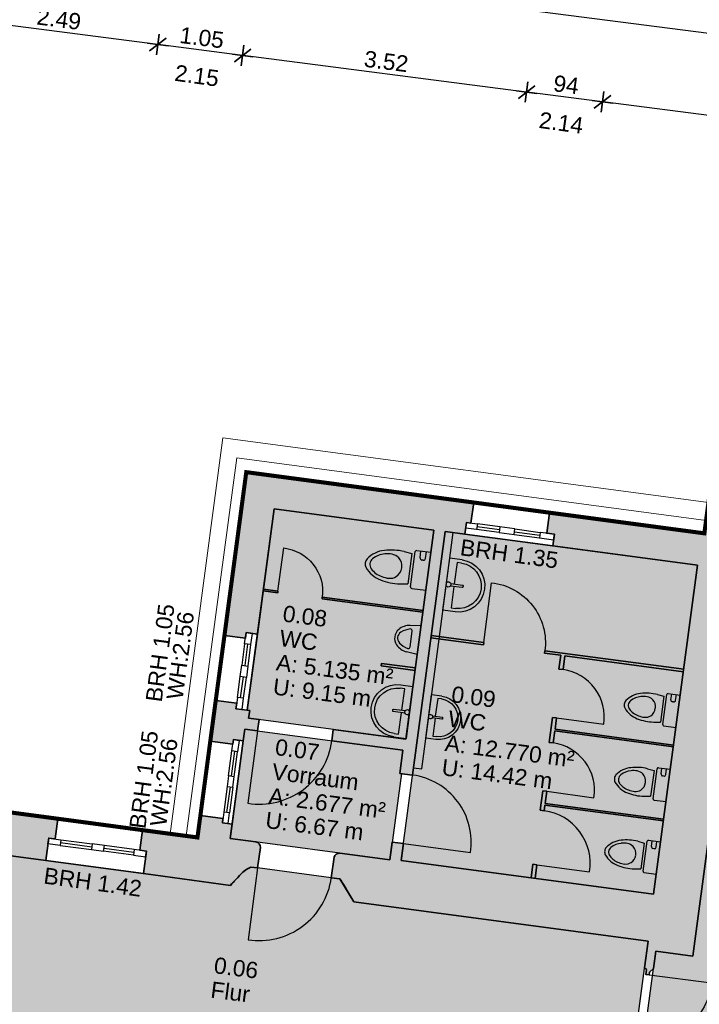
# Model space of a CAD drawing. Header units: metres. Extents: x 344112.5 to 344211.1, y 5709456.4 to 5709545.2.
# Tile 28 of 51: x 344145.4 to 344153.8, y 5709526.9 to 5709539. Entities that reach past the tile are written whole.
import ezdxf
from ezdxf.enums import TextEntityAlignment as Align

# ---------------------------------------------------------------- set-up
doc = ezdxf.new("R2010")
doc.units = ezdxf.units.M
doc.linetypes.add('AUSGEZOGEN', pattern=[0])
doc.layers.add('Bemassung', color=7, linetype='Continuous')
doc.layers.add('Polygonflächen', color=7, linetype='Continuous')
doc.layers.add('BGF', color=2, linetype='Continuous', plot=False)
for name, color, linetype, lineweight in [('Dach', 6, 'AUSGEZOGEN', 13), ('Fenster', 7, 'AUSGEZOGEN', 25), ('Sanitär', 7, 'AUSGEZOGEN', 25), ('Schraffur', 8, 'Continuous', 25), ('Text', 7, 'Continuous', 13), ('Türen', 7, 'AUSGEZOGEN', 25), ('Wand', 7, 'AUSGEZOGEN', 35)]:
    doc.layers.add(name, color=color, linetype=linetype, lineweight=lineweight)
doc.styles.get("Standard").update_dxf_attribs({"font": 'arial.ttf'})
doc.dimstyles.new('1', dxfattribs={"dimtxt": 0.2, "dimasz": 0.005, "dimexe": 0.08, "dimexo": 0, "dimgap": 0.05, "dimtad": 3, "dimzin": 3, "dimdsep": 46, "dimtxsty": 'Standard', "dimblk": '1000hands_BEMPFEIL', "dimcen": 1, "dimdle": 0.08, "dimse1": 1, "dimse2": 1, "dimclre": 256, "dimazin": 2, "dimtfac": 1, "dimtix": 1, "dimtmove": 2, "dimatfit": 3, "dimldrblk": '1000hands_BEMPFEIL', "dimfxl": 1, "dimtolj": 1, "dimtzin": 0, "dimarcsym": 0})
doc.dimstyles.new('Copy of 1', dxfattribs={"dimtxt": 0.2, "dimasz": 0.005, "dimexe": 0.08, "dimexo": 0, "dimgap": 0.05, "dimtad": 3, "dimdec": 0, "dimlfac": 100, "dimzin": 3, "dimdsep": 46, "dimtxsty": 'Standard', "dimblk": '1000hands_BEMPFEIL', "dimcen": 1, "dimdle": 0.08, "dimse1": 1, "dimse2": 1, "dimclre": 256, "dimazin": 2, "dimtfac": 1, "dimtdec": 0, "dimtix": 1, "dimtmove": 2, "dimatfit": 3, "dimldrblk": '1000hands_BEMPFEIL', "dimfxl": 1, "dimtolj": 1, "dimtzin": 0, "dimarcsym": 0})

# ---------------------------------------------------------------- blocks, each defined once
blk = doc.blocks.new('A$C0B9A1A38')
at = {"layer": 'Sanitär'}
for p, q in [((-0.172, -0.1278), (-0.172, 0)), ((0.172, -0.1278), (0.172, 0)), ((-0.1104, -0.0402), (-0.172, -0.0402)), ((-0.0916, -0.059), (-0.0916, -0.0715)), ((-0.1104, -0.0902), (-0.172, -0.0902)), ((0.1595, -0.1403), (-0.1595, -0.1403)), ((-0.1462, -0.2389), (-0.1374, -0.1692)), ((-0.1374, -0.1692), (0.1374, -0.1692)), ((0.1462, -0.2389), (0.1374, -0.1692))]:
    blk.add_line(p, q, dxfattribs=at)
for centre, radius, start, end in [((-0.1104, -0.059), 0.0188, 360, 90.00001), ((-0.1104, -0.0715), 0.0188, 270, 360), ((-0.1595, -0.1278), 0.0125, 180.00003, 270), ((0.1595, -0.1278), 0.0125, 270, 360), ((0.3531, -0.2939), 0.5023, 173.71402, 194.05169), ((-0.0038, -0.349), 0.1073, 88.33735, 139.91156), ((0.0038, -0.349), 0.1073, 40.08844, 91.66265), ((-0.3531, -0.2939), 0.5023, 345.9483, 6.28598), ((0.1355, -0.3516), 0.2446, 177.96841, 193.52907), ((0.0001, -0.3469), 0.1089, 142.00731, 178.05316), ((-0.0001, -0.3469), 0.1089, 1.94684, 37.99269), ((-0.1355, -0.3516), 0.2446, 346.47093, 2.03159), ((0.1197, -0.3529), 0.2616, 193.93182, 232.72293), ((0.0964, -0.3651), 0.2034, 192.3952, 225.95076), ((-0.1197, -0.3529), 0.2616, 307.27707, 346.06818), ((-0.0964, -0.3651), 0.2034, 314.04924, 347.6048), ((0.0001, -0.465), 0.0647, 225.80607, 269.94071), ((-0.0001, -0.465), 0.0647, 270.05929, 314.19393), ((0.0001, -0.4979), 0.0741, 238.41336, 269.94158), ((-0.0001, -0.4979), 0.0741, 270.05842, 301.58664)]:
    blk.add_arc(centre, radius, start, end, dxfattribs=at)
blk = doc.blocks.new('Urinal - Urinal-475729-EG')
at = {"layer": 'Sanitär'}
for p, q in [((-0.087, 0.075), (-0.071, 0.234)), ((0.009, 0.194), (0.241, 0.194)), ((0.337, 0.075), (0.321, 0.234))]:
    blk.add_line(p, q, dxfattribs=at)
for centre, radius, start, end in [((0.125, 0.264), 0.173, 48.3606, 131.6394), ((0.174, 0.209), 0.246, 131.6394, 174.3453), ((0.312, 0.142), 0.342, 140.8429, 166.5145), ((0.125, 0.294), 0.1, 39.1571, 140.8429), ((-0.062, 0.142), 0.342, 13.4855, 39.1571), ((0.076, 0.209), 0.246, 5.6547, 48.3606), ((0.008, 0.222), 0.0282, 182.1524, 272.9683), ((0.242, 0.222), 0.0282, 267.0317, 357.8476)]:
    blk.add_arc(centre, radius, start, end, dxfattribs=at)
blk = doc.blocks.new('A$C3A5037E9')
at = {"layer": 'Sanitär'}
for p, q in [((-0.327, 0.153), (-0.327, 0)), ((-0.284, 0.098), (-0.284, 0.153)), ((-0.016, 0.201), (-0.016, 0.054)), ((0.016, 0.054), (0.016, 0.201)), ((0.284, 0.153), (0.284, 0.098)), ((0.327, 0.153), (0.327, 0)), ((-0.016, 0.098), (-0.284, 0.098)), ((0.284, 0.098), (0.016, 0.098))]:
    blk.add_line(p, q, dxfattribs=at)
blk.add_lwpolyline([(-0.327, 0), (0.327, 0)], dxfattribs=at)
for centre, radius, start, end in [((0, 0.153), 0.327, 360, 180), ((0, 0.025), 0.0327, 360, 180), ((0, 0.025), 0.0327, 180, 231.6705), ((0, 0.025), 0.0327, 308.3295, 360)]:
    blk.add_arc(centre, radius, start, end, dxfattribs=at)
at = {"layer": 'Sanitär', "ltscale": 0.5}
blk.add_arc((0, 0.153), 0.284, 360, 180, dxfattribs=at)
at = {"layer": 'Sanitär'}
blk.add_open_spline([(0.016, 0.201), (0.016, 0.202), (0.016, 0.205), (0.012, 0.208), (0.006, 0.21), (0, 0.211), (-0.006, 0.21), (-0.012, 0.208), (-0.016, 0.205), (-0.016, 0.202), (-0.016, 0.201)], degree=3, dxfattribs=at)
blk = doc.blocks.new('1000hands_BEMPFEIL')
at = {"color": 0}
for p, q in [((0, -25.4), (0, 25.4)), ((-25.4, 0), (25.4, 0)), ((-18, -18), (18, 18))]:
    blk.add_line(p, q, dxfattribs=at)
blk = doc.blocks.new('*D296')
at = {"layer": 'Bemassung', "color": 0, "lineweight": -2, "transparency": 16777216}
blk.add_line((344155.652, 5709537.613), (344152.578, 5709538.01), dxfattribs=at)
at = {"layer": 'Defpoints', "color": 0, "transparency": 16777216}
for p in [(344152.573, 5709538.01), (344155.265, 5709534.573, 0), (344151.922, 5709532.961, 0)]:
    blk.add_point(p, dxfattribs=at)
at = {"layer": 'Bemassung', "color": 0, "lineweight": -2, "transparency": 16777216, "xscale": 0.005, "yscale": 0.005, "zscale": 0.005}
for p, rotation in [((344152.573, 5709538.01), 172.6453569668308), ((344155.657, 5709537.612), 352.6453569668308)]:
    blk.add_blockref('1000hands_BEMPFEIL', p, dxfattribs=dict(at, rotation=rotation))
at = {"layer": 'Bemassung', "color": 0, "transparency": 16777216, "insert": (344154.135, 5709537.962), "char_height": 0.2, "attachment_point": 5, "rotation": 352.6454}
blk.add_mtext('\\A1;3.11', dxfattribs=at)
blk = doc.blocks.new('*D297')
at = {"layer": 'Bemassung', "color": 0, "lineweight": -2, "transparency": 16777216}
blk.add_line((344152.568, 5709538.011), (344151.646, 5709538.13), dxfattribs=at)
at = {"layer": 'Defpoints', "color": 0, "transparency": 16777216}
for p in [(344151.641, 5709538.131), (344150.99, 5709533.086, 0), (344151.922, 5709532.961, 0)]:
    blk.add_point(p, dxfattribs=at)
at = {"layer": 'Bemassung', "color": 0, "lineweight": -2, "transparency": 16777216, "xscale": 0.005, "yscale": 0.005, "zscale": 0.005}
for p, rotation in [((344151.641, 5709538.131), 172.6453569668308), ((344152.573, 5709538.01), 352.6453569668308)]:
    blk.add_blockref('1000hands_BEMPFEIL', p, dxfattribs=dict(at, rotation=rotation))
at = {"layer": 'Bemassung', "color": 0, "transparency": 16777216, "insert": (344152.127, 5709538.221), "char_height": 0.2, "attachment_point": 5, "rotation": 352.6454}
blk.add_mtext('\\A1;94', dxfattribs=at)
blk = doc.blocks.new('*D298')
at = {"layer": 'Bemassung', "color": 0, "lineweight": -2, "transparency": 16777216}
blk.add_line((344151.636, 5709538.131), (344148.155, 5709538.581), dxfattribs=at)
at = {"layer": 'Defpoints', "color": 0, "transparency": 16777216}
for p in [(344148.15, 5709538.581), (344150.99, 5709533.086, 0), (344146.921, 5709529.059, 0)]:
    blk.add_point(p, dxfattribs=at)
at = {"layer": 'Bemassung', "color": 0, "lineweight": -2, "transparency": 16777216, "xscale": 0.005, "yscale": 0.005, "zscale": 0.005}
for p, rotation in [((344148.15, 5709538.581), 172.6453569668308), ((344151.641, 5709538.131), 352.6453569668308)]:
    blk.add_blockref('1000hands_BEMPFEIL', p, dxfattribs=dict(at, rotation=rotation))
at = {"layer": 'Bemassung', "color": 0, "transparency": 16777216, "insert": (344149.915, 5709538.507), "char_height": 0.2, "attachment_point": 5, "rotation": 352.6454}
blk.add_mtext('\\A1;3.52', dxfattribs=at)
blk = doc.blocks.new('*D299')
at = {"layer": 'Bemassung', "color": 0, "lineweight": -2, "transparency": 16777216}
blk.add_line((344148.145, 5709538.582), (344147.113, 5709538.715), dxfattribs=at)
at = {"layer": 'Defpoints', "color": 0, "transparency": 16777216}
for p in [(344147.108, 5709538.716), (344145.88, 5709529.199, 0), (344146.921, 5709529.059, 0)]:
    blk.add_point(p, dxfattribs=at)
at = {"layer": 'Bemassung', "color": 0, "lineweight": -2, "transparency": 16777216, "xscale": 0.005, "yscale": 0.005, "zscale": 0.005}
for p, rotation in [((344147.108, 5709538.716), 172.6453569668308), ((344148.15, 5709538.581), 352.6453569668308)]:
    blk.add_blockref('1000hands_BEMPFEIL', p, dxfattribs=dict(at, rotation=rotation))
at = {"layer": 'Bemassung', "color": 0, "transparency": 16777216, "insert": (344147.649, 5709538.799), "char_height": 0.2, "attachment_point": 5, "rotation": 352.6454}
blk.add_mtext('\\A1;1.05', dxfattribs=at)
blk = doc.blocks.new('*D300')
at = {"layer": 'Bemassung', "color": 0, "lineweight": -2, "transparency": 16777216}
blk.add_line((344147.104, 5709538.716), (344144.644, 5709539.034), dxfattribs=at)
at = {"layer": 'Defpoints', "color": 0, "transparency": 16777216}
for p in [(344144.639, 5709539.035), (344143.412, 5709529.528, 0), (344145.88, 5709529.199, 0)]:
    blk.add_point(p, dxfattribs=at)
at = {"layer": 'Bemassung', "color": 0, "lineweight": -2, "transparency": 16777216, "xscale": 0.005, "yscale": 0.005, "zscale": 0.005}
for p, rotation in [((344144.639, 5709539.035), 172.6453569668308), ((344147.108, 5709538.716), 352.6453569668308)]:
    blk.add_blockref('1000hands_BEMPFEIL', p, dxfattribs=dict(at, rotation=rotation))
at = {"layer": 'Bemassung', "color": 0, "transparency": 16777216, "insert": (344145.893, 5709539.026), "char_height": 0.2, "attachment_point": 5, "rotation": 352.6454}
blk.add_mtext('\\A1;2.49', dxfattribs=at)
blk = doc.blocks.new('*D49')
at = {"layer": 'Bemassung', "color": 0, "lineweight": -2, "transparency": 16777216}
blk.add_line((344165.955, 5709537.291), (344148.977, 5709539.483), dxfattribs=at)
at = {"layer": 'Defpoints', "color": 0, "transparency": 16777216}
for p in [(344148.972, 5709539.484), (344148.195, 5709533.459, 0), (344165.434, 5709533.214, 0)]:
    blk.add_point(p, dxfattribs=at)
at = {"layer": 'Bemassung', "color": 0, "lineweight": -2, "transparency": 16777216, "xscale": 0.005, "yscale": 0.005, "zscale": 0.005}
for p, rotation in [((344148.972, 5709539.484), 172.6453569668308), ((344165.96, 5709537.291), 352.6453569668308)]:
    blk.add_blockref('1000hands_BEMPFEIL', p, dxfattribs=dict(at, rotation=rotation))
at = {"layer": 'Bemassung', "color": 0, "transparency": 16777216, "insert": (344157.486, 5709538.538), "char_height": 0.2, "attachment_point": 5, "rotation": 352.6454}
blk.add_mtext('\\A1;17.13', dxfattribs=at)
blk = doc.blocks.new('*D313')
at = {"layer": 'Bemassung', "color": 0, "lineweight": -2, "transparency": 16777216}
blk.add_line((344148.967, 5709539.484), (344138.713, 5709540.808), dxfattribs=at)
at = {"layer": 'Defpoints', "color": 0, "transparency": 16777216}
for p in [(344138.708, 5709540.808), (344137.937, 5709534.84, 0), (344148.195, 5709533.459, 0)]:
    blk.add_point(p, dxfattribs=at)
at = {"layer": 'Bemassung', "color": 0, "lineweight": -2, "transparency": 16777216, "xscale": 0.005, "yscale": 0.005, "zscale": 0.005}
for p, rotation in [((344138.708, 5709540.808), 172.6453569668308), ((344148.972, 5709539.484), 352.6453569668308)]:
    blk.add_blockref('1000hands_BEMPFEIL', p, dxfattribs=dict(at, rotation=rotation))
at = {"layer": 'Bemassung', "color": 0, "transparency": 16777216, "insert": (344143.859, 5709540.297), "char_height": 0.2, "attachment_point": 5, "rotation": 352.6454}
blk.add_mtext('\\A1;10.35', dxfattribs=at)
blk = doc.blocks.new('*D263')
at = {"layer": 'Bemassung', "color": 0, "lineweight": -2, "transparency": 16777216}
blk.add_line((344155.277, 5709539.678), (344154.707, 5709539.752), dxfattribs=at)
at = {"layer": 'Defpoints', "color": 0, "transparency": 16777216}
for p in [(344154.702, 5709539.752), (344154.464, 5709533.338, 0), (344153.742, 5709532.315, 0)]:
    blk.add_point(p, dxfattribs=at)
at = {"layer": 'Bemassung', "color": 0, "lineweight": -2, "transparency": 16777216, "xscale": 0.005, "yscale": 0.005, "zscale": 0.005}
for p, rotation in [((344154.702, 5709539.752), 172.6453569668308), ((344155.282, 5709539.677), 352.6453569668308)]:
    blk.add_blockref('1000hands_BEMPFEIL', p, dxfattribs=dict(at, rotation=rotation))
at = {"layer": 'Bemassung', "color": 0, "transparency": 16777216, "insert": (344155.012, 5709539.866), "char_height": 0.2, "attachment_point": 5, "rotation": 352.6454}
blk.add_mtext('\\A1;58', dxfattribs=at)
blk = doc.blocks.new('*D264')
at = {"layer": 'Bemassung', "color": 0, "lineweight": -2, "transparency": 16777216}
blk.add_line((344154.697, 5709539.753), (344151.603, 5709540.152), dxfattribs=at)
at = {"layer": 'Defpoints', "color": 0, "transparency": 16777216}
for p in [(344151.598, 5709540.153), (344150.64, 5709532.729, 0), (344153.742, 5709532.315, 0)]:
    blk.add_point(p, dxfattribs=at)
at = {"layer": 'Bemassung', "color": 0, "lineweight": -2, "transparency": 16777216, "xscale": 0.005, "yscale": 0.005, "zscale": 0.005}
for p, rotation in [((344151.598, 5709540.153), 172.6453569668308), ((344154.702, 5709539.752), 352.6453569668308)]:
    blk.add_blockref('1000hands_BEMPFEIL', p, dxfattribs=dict(at, rotation=rotation))
at = {"layer": 'Bemassung', "color": 0, "transparency": 16777216, "insert": (344153.169, 5709540.104), "char_height": 0.2, "attachment_point": 5, "rotation": 352.6454}
blk.add_mtext('\\A1;3.13', dxfattribs=at)
blk = doc.blocks.new('*D265')
at = {"layer": 'Bemassung', "color": 0, "lineweight": -2, "transparency": 16777216}
for p, q in [((344151.454, 5709540.171), (344151.449, 5709540.172)), ((344151.598, 5709540.153), (344151.459, 5709540.171)), ((344151.603, 5709540.152), (344151.608, 5709540.152))]:
    blk.add_line(p, q, dxfattribs=at)
at = {"layer": 'Defpoints', "color": 0, "transparency": 16777216}
for p in [(344151.459, 5709540.171), (344150.501, 5709532.748, 0), (344150.64, 5709532.729, 0)]:
    blk.add_point(p, dxfattribs=at)
at = {"layer": 'Bemassung', "color": 0, "lineweight": -2, "transparency": 16777216, "xscale": 0.005, "yscale": 0.005, "zscale": 0.005}
for p, rotation in [((344151.459, 5709540.171), 352.6453569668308), ((344151.598, 5709540.153), 172.6453569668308)]:
    blk.add_blockref('1000hands_BEMPFEIL', p, dxfattribs=dict(at, rotation=rotation))
at = {"layer": 'Bemassung', "color": 0, "transparency": 16777216, "insert": (344151.548, 5709540.311), "char_height": 0.2, "attachment_point": 5, "rotation": 352.6454}
blk.add_mtext('\\A1;14', dxfattribs=at)
blk = doc.blocks.new('*D266')
at = {"layer": 'Bemassung', "color": 0, "lineweight": -2, "transparency": 16777216}
blk.add_line((344151.454, 5709540.171), (344149.5, 5709540.424), dxfattribs=at)
at = {"layer": 'Defpoints', "color": 0, "transparency": 16777216}
for p in [(344149.495, 5709540.424), (344148.538, 5709533.01, 0), (344150.501, 5709532.748, 0)]:
    blk.add_point(p, dxfattribs=at)
at = {"layer": 'Bemassung', "color": 0, "lineweight": -2, "transparency": 16777216, "xscale": 0.005, "yscale": 0.005, "zscale": 0.005}
for p, rotation in [((344149.495, 5709540.424), 172.6453569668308), ((344151.459, 5709540.171), 352.6453569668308)]:
    blk.add_blockref('1000hands_BEMPFEIL', p, dxfattribs=dict(at, rotation=rotation))
at = {"layer": 'Bemassung', "color": 0, "transparency": 16777216, "insert": (344150.497, 5709540.448), "char_height": 0.2, "attachment_point": 5, "rotation": 352.6454}
blk.add_mtext('\\A1;1.98', dxfattribs=at)
blk = doc.blocks.new('*D267')
at = {"layer": 'Bemassung', "color": 0, "lineweight": -2, "transparency": 16777216}
blk.add_line((344149.49, 5709540.425), (344138.323, 5709541.866), dxfattribs=at)
at = {"layer": 'Defpoints', "color": 0, "transparency": 16777216}
for p in [(344138.318, 5709541.867), (344137.354, 5709534.404, 0), (344148.538, 5709533.01, 0)]:
    blk.add_point(p, dxfattribs=at)
at = {"layer": 'Bemassung', "color": 0, "lineweight": -2, "transparency": 16777216, "xscale": 0.005, "yscale": 0.005, "zscale": 0.005}
for p, rotation in [((344138.318, 5709541.867), 172.6453569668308), ((344149.495, 5709540.424), 352.6453569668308)]:
    blk.add_blockref('1000hands_BEMPFEIL', p, dxfattribs=dict(at, rotation=rotation))
at = {"layer": 'Bemassung', "color": 0, "transparency": 16777216, "insert": (344143.926, 5709541.295), "char_height": 0.2, "attachment_point": 5, "rotation": 352.6454}
blk.add_mtext('\\A1;11.27', dxfattribs=at)
blk = doc.blocks.new('*D46')
at = {"layer": 'Bemassung', "color": 0, "lineweight": -2, "transparency": 16777216}
blk.add_line((344166.211, 5709539.275), (344121.653, 5709545.026), dxfattribs=at)
at = {"layer": 'Defpoints', "color": 0, "transparency": 16777216}
for p in [(344121.648, 5709545.027), (344120.884, 5709539.111, 0), (344165.434, 5709533.214, 0)]:
    blk.add_point(p, dxfattribs=at)
at = {"layer": 'Bemassung', "color": 0, "lineweight": -2, "transparency": 16777216, "xscale": 0.005, "yscale": 0.005, "zscale": 0.005}
for p, rotation in [((344121.648, 5709545.027), 172.6453569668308), ((344166.216, 5709539.274), 352.6453569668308)]:
    blk.add_blockref('1000hands_BEMPFEIL', p, dxfattribs=dict(at, rotation=rotation))
at = {"layer": 'Bemassung', "color": 0, "transparency": 16777216, "insert": (344143.952, 5709542.301), "char_height": 0.2, "attachment_point": 5, "rotation": 352.6454}
blk.add_mtext('\\A1;44.94', dxfattribs=at)
blk = doc.blocks.new('*D35')
at = {"layer": 'Bemassung', "color": 0, "lineweight": -2, "transparency": 16777216}
blk.add_line((344112.605, 5709515.749), (344115.706, 5709539.775), dxfattribs=at)
at = {"layer": 'Defpoints', "color": 0, "transparency": 16777216}
for p in [(344115.707, 5709539.78), (344120.884, 5709539.111, 0), (344150.937, 5709510.797, 0)]:
    blk.add_point(p, dxfattribs=at)
at = {"layer": 'Bemassung', "color": 0, "lineweight": -2, "transparency": 16777216, "xscale": 0.005, "yscale": 0.005, "zscale": 0.005}
for p, rotation in [((344115.707, 5709539.78), 82.6453569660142), ((344112.605, 5709515.744), 262.6453569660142)]:
    blk.add_blockref('1000hands_BEMPFEIL', p, dxfattribs=dict(at, rotation=rotation))
at = {"layer": 'Bemassung', "color": 0, "transparency": 16777216, "insert": (344114.005, 5709527.781), "char_height": 0.2, "attachment_point": 5, "rotation": 82.6454}
blk.add_mtext('\\A1;24.23', dxfattribs=at)

msp = doc.modelspace()

# ---------------------------------------------------------------- hatches: boundary and pattern name
at = {"layer": 'Polygonflächen'}
h = msp.add_hatch(color=254, dxfattribs=at)
h.dxf.hatch_style = 1
h.paths.add_polyline_path([(344158.399, 5709532.812), (344154.464, 5709533.338), (344153.685, 5709527.51), (344153.229, 5709527.571), (344152.94, 5709525.41), (344153.406, 5709525.348), (344153.336, 5709524.822), (344157.261, 5709524.298)])
h = msp.add_hatch(color=134, dxfattribs=at)
h.dxf.hatch_style = 1
h.paths.add_polyline_path([(344150.501, 5709532.748), (344148.538, 5709533.01), (344148.207, 5709530.532), (344148.237, 5709530.528), (344148.224, 5709530.434), (344150.157, 5709530.176)])
h = msp.add_hatch(color=134, dxfattribs=at)
h.dxf.hatch_style = 1
h.paths.add_polyline_path([(344153.742, 5709532.315), (344150.64, 5709532.729), (344150.099, 5709528.685), (344153.202, 5709528.271)])
h = msp.add_hatch(color=134, dxfattribs=at)
h.dxf.hatch_style = 1
h.paths.add_polyline_path([(344150.101, 5709529.754), (344150.081, 5709529.757), (344150.119, 5709530.04), (344148.176, 5709530.299), (344147.997, 5709528.956), (344149.959, 5709528.694)])
h = msp.add_hatch(color=254, dxfattribs=at)
h.dxf.hatch_style = 1
edge = h.paths.add_edge_path()
edge.add_line((344153.135, 5709527.694), (344149.517, 5709528.178))
edge.add_line((344149.517, 5709528.178), (344149.346, 5709528.459))
edge.add_line((344149.346, 5709528.459), (344149.24, 5709528.473))
edge.add_line((344149.24, 5709528.473), (344148.335, 5709528.594))
edge.add_line((344148.335, 5709528.594), (344148.252, 5709528.605))
edge.add_arc((344148.4, 5709528.266), 0.37, 113.4399, 137.4021)
edge.add_arc((344150.626, 5709526.057), 3.505, 135.4533, 138.4934)
edge.add_line((344148, 5709528.38), (344141.29, 5709529.277))
edge.add_line((344141.29, 5709529.277), (344140.985, 5709526.997))
edge.add_line((344140.985, 5709526.997), (344141.382, 5709526.905))
edge.add_line((344141.382, 5709526.905), (344141.365, 5709526.775))
edge.add_line((344141.365, 5709526.775), (344152.808, 5709525.246))
edge.add_line((344152.808, 5709525.246), (344153.135, 5709527.694))
at = {"layer": 'Schraffur'}
h = msp.add_hatch(color=256, dxfattribs=at)
h.dxf.hatch_style = 1
h.paths.add_polyline_path([(344154.464, 5709533.338), (344155.455, 5709533.206), (344155.498, 5709533.523), (344155.345, 5709533.543), (344155.265, 5709534.573), (344154.095, 5709534.729), (344153.825, 5709532.707), (344151.922, 5709532.961), (344151.888, 5709532.709), (344151.982, 5709532.696), (344151.963, 5709532.552), (344153.742, 5709532.315), (344153.202, 5709528.271), (344150.099, 5709528.685), (344150.127, 5709528.893), (344149.988, 5709528.912), (344149.959, 5709528.694), (344149.345, 5709528.776, 0.431494), (344149.271, 5709528.707), (344149.24, 5709528.473), (344149.346, 5709528.459, -0.008443), (344149.42, 5709528.344, 0.02597), (344149.517, 5709528.178), (344153.135, 5709527.694), (344153.091, 5709527.366), (344153.113, 5709527.344), (344153.105, 5709527.285), (344153.145, 5709527.279), (344153.149, 5709527.313), (344153.201, 5709527.358), (344153.229, 5709527.571), (344153.685, 5709527.51)])
h = msp.add_hatch(color=256, dxfattribs=at)
h.dxf.hatch_style = 1
h.paths.add_polyline_path([(344150.99, 5709533.086), (344148.195, 5709533.459), (344147.927, 5709531.452), (344148.184, 5709531.418), (344148.194, 5709531.487), (344148.332, 5709531.469), (344148.538, 5709533.01), (344150.501, 5709532.748), (344150.157, 5709530.176), (344149.265, 5709530.295), (344149.247, 5709530.156), (344150.119, 5709530.04), (344150.081, 5709529.757), (344150.24, 5709529.736), (344150.64, 5709532.729), (344150.882, 5709532.697), (344150.902, 5709532.841), (344150.956, 5709532.833)])
h = msp.add_hatch(color=256, dxfattribs=at)
h.dxf.hatch_style = 1
h.paths.add_polyline_path([(344148.353, 5709530.417), (344148.224, 5709530.434), (344148.237, 5709530.528), (344148.207, 5709530.532), (344148.068, 5709530.551), (344148.078, 5709530.62), (344147.82, 5709530.654), (344147.753, 5709530.154), (344148.031, 5709530.117), (344148.038, 5709530.171), (344148.157, 5709530.155), (344148.176, 5709530.299), (344148.335, 5709530.278)])
h = msp.add_hatch(color=256, dxfattribs=at)
h.dxf.hatch_style = 1
h.paths.add_polyline_path([(344145.768, 5709528.961), (344145.847, 5709528.951), (344145.88, 5709529.199), (344143.412, 5709529.528), (344143.378, 5709529.271), (344143.467, 5709529.259), (344143.431, 5709528.991), (344145.731, 5709528.684)])
h = msp.add_hatch(color=256, dxfattribs=at)
h.dxf.hatch_style = 1
h.paths.add_polyline_path([(344148.314, 5709528.914), (344147.997, 5709528.956), (344148.02, 5709529.134), (344147.901, 5709529.15), (344147.908, 5709529.2), (344147.631, 5709529.237), (344147.595, 5709528.969), (344146.921, 5709529.059), (344146.888, 5709528.812), (344146.967, 5709528.801), (344146.93, 5709528.524), (344148, 5709528.38, -0.013265), (344148.127, 5709528.516, -0.104937), (344148.252, 5709528.605), (344148.335, 5709528.594), (344148.369, 5709528.846, 0.355529)])

# ---------------------------------------------------------------- linework, layer by layer
at = {"layer": 'BGF', "const_width": 0.05, "elevation": 0}
msp.add_lwpolyline([(344143.412, 5709529.528), (344145.88, 5709529.199), (344146.921, 5709529.059), (344147.595, 5709528.969), (344147.631, 5709529.237), (344147.753, 5709530.154), (344147.82, 5709530.654), (344147.927, 5709531.452), (344148.195, 5709533.459), (344150.99, 5709533.086), (344151.922, 5709532.961), (344153.825, 5709532.707), (344154.095, 5709534.729), (344154.67, 5709534.652), (344154.793, 5709535.574), (344158.56, 5709535.071), (344158.436, 5709534.149), (344165.434, 5709533.214), (344165.253, 5709531.856), (344165.008, 5709530.022), (344164.908, 5709529.279), (344164.663, 5709527.445), (344164.563, 5709526.692)], dxfattribs=at)
at = {"layer": 'Dach', "elevation": 0}
for points in [[(344147.258, 5709529.014), (344147.908, 5709533.881)], [(344153.875, 5709533.084), (344147.908, 5709533.881)], [(344147.456, 5709528.988), (344148.077, 5709533.637)], [(344153.846, 5709532.866), (344148.077, 5709533.637)]]:
    msp.add_lwpolyline(points, dxfattribs=at)
at = {"layer": 'Fenster', "elevation": 0}
for points in [[(344151.026, 5709532.753), (344150.892, 5709532.771), (344150.902, 5709532.841), (344151.035, 5709532.823)], [(344151.304, 5709532.716), (344151.487, 5709532.692), (344151.496, 5709532.761), (344151.313, 5709532.786)], [(344151.799, 5709532.65), (344151.973, 5709532.627), (344151.982, 5709532.696), (344151.809, 5709532.719)], [(344148.249, 5709531.339), (344148.175, 5709531.348), (344148.194, 5709531.487), (344148.268, 5709531.477)], [(344148.196, 5709530.937), (344148.121, 5709530.947), (344148.14, 5709531.086), (344148.214, 5709531.076)], [(344148.161, 5709530.679), (344148.087, 5709530.689), (344148.068, 5709530.551), (344148.143, 5709530.541)], [(344148.089, 5709530.023), (344148.019, 5709530.033), (344148.038, 5709530.171), (344148.107, 5709530.162)], [(344148.048, 5709529.716), (344147.978, 5709529.725), (344147.961, 5709529.596), (344148.03, 5709529.587)], [(344147.988, 5709529.27), (344147.919, 5709529.279), (344147.901, 5709529.15), (344147.971, 5709529.141)], [(344145.907, 5709528.872), (344145.758, 5709528.892), (344145.768, 5709528.961), (344145.916, 5709528.941)], [(344146.294, 5709528.82), (344146.442, 5709528.801), (344146.452, 5709528.87), (344146.303, 5709528.89)], [(344146.809, 5709528.752), (344146.958, 5709528.732), (344146.967, 5709528.801), (344146.818, 5709528.821)]]:
    msp.add_lwpolyline(points, close=True, dxfattribs=at)
for points in [[(344151.304, 5709532.716), (344151.026, 5709532.753)], [(344151.308, 5709532.751), (344151.031, 5709532.788)], [(344151.313, 5709532.786), (344151.035, 5709532.823)], [(344151.492, 5709532.726), (344151.804, 5709532.685)], [(344151.496, 5709532.761), (344151.809, 5709532.719)], [(344151.487, 5709532.692), (344151.799, 5709532.65)], [(344148.175, 5709531.348), (344148.14, 5709531.086)], [(344148.212, 5709531.344), (344148.177, 5709531.081)], [(344148.249, 5709531.339), (344148.214, 5709531.076)], [(344148.087, 5709530.689), (344148.121, 5709530.947)], [(344148.124, 5709530.684), (344148.159, 5709530.942)], [(344148.161, 5709530.679), (344148.196, 5709530.937)], [(344147.978, 5709529.725), (344148.019, 5709530.033)], [(344148.013, 5709529.721), (344148.054, 5709530.028)], [(344148.048, 5709529.716), (344148.089, 5709530.023)], [(344147.961, 5709529.596), (344147.919, 5709529.279)], [(344147.996, 5709529.592), (344147.953, 5709529.275)], [(344148.03, 5709529.587), (344147.988, 5709529.27)], [(344145.907, 5709528.872), (344146.294, 5709528.82)], [(344145.912, 5709528.907), (344146.298, 5709528.855)], [(344145.916, 5709528.941), (344146.303, 5709528.89)], [(344146.818, 5709528.821), (344146.452, 5709528.87)], [(344146.809, 5709528.752), (344146.442, 5709528.801)], [(344146.814, 5709528.786), (344146.447, 5709528.835)]]:
    msp.add_lwpolyline(points, dxfattribs=at)
at = {"layer": 'Polygonflächen', "elevation": 0}
for points in [[(344152.94, 5709525.41), (344153.229, 5709527.571), (344153.685, 5709527.51), (344154.464, 5709533.338), (344158.399, 5709532.812), (344157.261, 5709524.298), (344153.336, 5709524.822), (344153.406, 5709525.348), (344152.94, 5709525.41)], [(344148.224, 5709530.434), (344148.237, 5709530.528), (344148.207, 5709530.532), (344148.538, 5709533.01), (344150.501, 5709532.748), (344150.157, 5709530.176), (344148.224, 5709530.434)], [(344150.099, 5709528.685), (344150.64, 5709532.729), (344153.742, 5709532.315), (344153.202, 5709528.271), (344150.099, 5709528.685)], [(344147.997, 5709528.956), (344148.176, 5709530.299), (344150.119, 5709530.04), (344150.081, 5709529.757), (344150.101, 5709529.754), (344149.959, 5709528.694), (344147.997, 5709528.956)]]:
    msp.add_lwpolyline(points, dxfattribs=at)
msp.add_lwpolyline([(344152.808, 5709525.246), (344153.135, 5709527.694), (344149.517, 5709528.178), (344149.346, 5709528.459), (344149.24, 5709528.473), (344148.335, 5709528.594), (344148.252, 5709528.605, 0.100137), (344148.132, 5709528.522, 0.012845), (344148, 5709528.38), (344141.29, 5709529.277), (344140.985, 5709526.997), (344141.382, 5709526.905), (344141.365, 5709526.775)], format="xyb", close=True, dxfattribs=at)
at = {"layer": 'Sanitär', "elevation": 0}
for points in [[(344150.564, 5709531.408), (344150.739, 5709532.716)], [(344150.252, 5709529.825), (344150.351, 5709529.812), (344150.564, 5709531.408)]]:
    msp.add_lwpolyline(points, dxfattribs=at)
at = {"layer": 'Türen', "elevation": 0}
for points in [[(344148.584, 5709531.995), (344148.655, 5709532.527, -0.419358), (344149.129, 5709531.922, -0.414214)], [(344151.113, 5709531.365), (344151.211, 5709532.099, -0.419358), (344151.866, 5709531.264, -0.414214)], [(344152.008, 5709530.438), (344152.588, 5709530.36, 0.419358), (344152.088, 5709531.032, 0.414214)], [(344148.335, 5709530.278), (344148.216, 5709529.389, 0.419358), (344149.247, 5709530.156, 0.414214)], [(344151.888, 5709529.536), (344152.468, 5709529.458, 0.419358), (344151.967, 5709530.131, 0.414214)], [(344150.127, 5709528.893), (344150.949, 5709528.784, 0.419358), (344150.24, 5709529.736, 0.414214)], [(344151.767, 5709528.634), (344152.415, 5709528.547, 0.419358), (344151.856, 5709529.298, 0.414214)], [(344148.335, 5709528.594), (344148.217, 5709527.712, 0.419358), (344149.24, 5709528.473, 0.414214)], [(344153.145, 5709527.279), (344153.914, 5709527.182, -0.419358), (344153.045, 5709526.491, -0.414214)], [(344144.569, 5709526.251), (344144.688, 5709527.143, -0.419358), (344145.484, 5709526.129, -0.414214)]]:
    msp.add_lwpolyline(points, format="xyb", dxfattribs=at)
at = {"layer": 'Wand', "elevation": 0}
for points in [[(344147.927, 5709531.452), (344148.195, 5709533.459)], [(344150.99, 5709533.086), (344148.195, 5709533.459)], [(344153.685, 5709527.51), (344154.464, 5709533.338)], [(344150.882, 5709532.697), (344150.902, 5709532.841), (344150.956, 5709532.833), (344150.99, 5709533.086)], [(344151.922, 5709532.961), (344150.99, 5709533.086)], [(344148.332, 5709531.469), (344148.538, 5709533.01)], [(344150.501, 5709532.748), (344148.538, 5709533.01)], [(344151.963, 5709532.552), (344151.982, 5709532.696), (344151.888, 5709532.709), (344151.922, 5709532.961)], [(344153.825, 5709532.707), (344151.922, 5709532.961)], [(344150.157, 5709530.176), (344150.501, 5709532.748)], [(344150.24, 5709529.736), (344150.64, 5709532.729)], [(344150.882, 5709532.697), (344150.64, 5709532.729)], [(344151.963, 5709532.552), (344150.882, 5709532.697)], [(344153.742, 5709532.315), (344151.963, 5709532.552)], [(344153.202, 5709528.271), (344153.742, 5709532.315)], [(344148.403, 5709531.999), (344148.582, 5709531.975)], [(344148.406, 5709532.019), (344148.584, 5709531.995)], [(344148.582, 5709531.975), (344148.584, 5709531.995)], [(344149.127, 5709531.902), (344149.129, 5709531.922)], [(344149.127, 5709531.902), (344150.366, 5709531.737)], [(344149.129, 5709531.922), (344150.368, 5709531.757)], [(344147.82, 5709530.654), (344147.927, 5709531.452)], [(344148.332, 5709531.469), (344148.194, 5709531.487), (344148.184, 5709531.418), (344147.927, 5709531.452)], [(344148.207, 5709530.532), (344148.332, 5709531.469)], [(344151.109, 5709531.335), (344150.465, 5709531.421)], [(344151.113, 5709531.365), (344150.469, 5709531.451)], [(344151.109, 5709531.335), (344151.113, 5709531.365)], [(344151.862, 5709531.234), (344151.866, 5709531.264)], [(344152.061, 5709531.208), (344151.862, 5709531.234)], [(344153.571, 5709531.036), (344151.866, 5709531.264)], [(344152.038, 5709531.039), (344152.061, 5709531.208)], [(344152.088, 5709531.032), (344152.11, 5709531.201)], [(344153.567, 5709531.006), (344152.11, 5709531.201)], [(344150.27, 5709531.023), (344149.854, 5709531.079), (344149.858, 5709531.108), (344150.274, 5709531.053)], [(344152.038, 5709531.039), (344152.088, 5709531.032)], [(344147.753, 5709530.154), (344147.82, 5709530.654)], [(344148.207, 5709530.532), (344148.068, 5709530.551), (344148.078, 5709530.62), (344147.82, 5709530.654)], [(344148.207, 5709530.532), (344148.237, 5709530.528)], [(344148.224, 5709530.434), (344148.237, 5709530.528)], [(344148.353, 5709530.417), (344148.224, 5709530.434)], [(344151.918, 5709530.137), (344151.959, 5709530.444)], [(344151.959, 5709530.444), (344152.008, 5709530.438)], [(344151.99, 5709530.299), (344152.008, 5709530.438)], [(344148.157, 5709530.155), (344148.176, 5709530.299)], [(344148.335, 5709530.278), (344148.176, 5709530.299)], [(344148.335, 5709530.278), (344148.353, 5709530.417)], [(344153.447, 5709530.104), (344151.99, 5709530.299)], [(344149.247, 5709530.156), (344149.265, 5709530.295)], [(344150.157, 5709530.176), (344149.265, 5709530.295)], [(344151.967, 5709530.131), (344151.987, 5709530.279)], [(344153.444, 5709530.084), (344151.987, 5709530.279)], [(344147.631, 5709529.237), (344147.753, 5709530.154)], [(344147.753, 5709530.154), (344148.031, 5709530.117), (344148.038, 5709530.171), (344148.157, 5709530.155)], [(344148.02, 5709529.134), (344148.157, 5709530.155)], [(344150.119, 5709530.04), (344149.247, 5709530.156)], [(344151.967, 5709530.131), (344151.918, 5709530.137)], [(344150.081, 5709529.757), (344150.119, 5709530.04)], [(344150.24, 5709529.736), (344150.081, 5709529.757)], [(344145.88, 5709529.199), (344143.412, 5709529.528)], [(344151.806, 5709529.305), (344151.838, 5709529.542)], [(344151.888, 5709529.536), (344151.838, 5709529.542)], [(344151.868, 5709529.387), (344151.888, 5709529.536)], [(344151.856, 5709529.298), (344151.865, 5709529.367)], [(344153.322, 5709529.173), (344151.865, 5709529.367)], [(344153.325, 5709529.192), (344151.868, 5709529.387)], [(344147.595, 5709528.969), (344147.631, 5709529.237)], [(344147.631, 5709529.237), (344147.908, 5709529.2), (344147.901, 5709529.15), (344148.02, 5709529.134)], [(344151.856, 5709529.298), (344151.806, 5709529.305)], [(344145.88, 5709529.199), (344145.847, 5709528.951), (344145.768, 5709528.961), (344145.731, 5709528.684)], [(344146.921, 5709529.059), (344145.88, 5709529.199)], [(344147.997, 5709528.956), (344148.02, 5709529.134)], [(344145.731, 5709528.684), (344143.431, 5709528.991)], [(344146.921, 5709529.059), (344146.888, 5709528.812), (344146.967, 5709528.801), (344146.93, 5709528.524)], [(344147.595, 5709528.969), (344146.921, 5709529.059)], [(344147.997, 5709528.956), (344148.314, 5709528.914)], [(344149.959, 5709528.694), (344149.988, 5709528.912)], [(344150.127, 5709528.893), (344149.988, 5709528.912)], [(344150.099, 5709528.685), (344150.127, 5709528.893)], [(344148.335, 5709528.594), (344148.369, 5709528.846)], [(344149.345, 5709528.776), (344149.959, 5709528.694)], [(344146.93, 5709528.524), (344145.731, 5709528.684)], [(344148.252, 5709528.605), (344148.335, 5709528.594)], [(344149.24, 5709528.473), (344149.274, 5709528.725)], [(344150.099, 5709528.685), (344153.202, 5709528.271)], [(344151.695, 5709528.472), (344151.718, 5709528.64)], [(344151.767, 5709528.634), (344151.718, 5709528.64)], [(344151.745, 5709528.465), (344151.767, 5709528.634)], [(344148, 5709528.38), (344146.93, 5709528.524)], [(344149.346, 5709528.459), (344149.24, 5709528.473)], [(344153.135, 5709527.694), (344149.517, 5709528.178)], [(344153.091, 5709527.366), (344153.135, 5709527.694)], [(344153.201, 5709527.358), (344153.229, 5709527.571)], [(344153.229, 5709527.571), (344153.685, 5709527.51)], [(344153.149, 5709527.313), (344153.145, 5709527.279), (344153.105, 5709527.285), (344153.113, 5709527.344), (344153.091, 5709527.366)], [(344153.201, 5709527.358), (344153.149, 5709527.313)]]:
    msp.add_lwpolyline(points, dxfattribs=at)
for points in [[(344148.369, 5709528.846, 0.355529), (344148.314, 5709528.914)], [(344149.274, 5709528.725, -0.355529), (344149.345, 5709528.776)], [(344148.252, 5709528.605, 0.104937), (344148.127, 5709528.516, 0.013265), (344148, 5709528.38, -3.256028)], [(344149.346, 5709528.459, -0.008443), (344149.42, 5709528.344, 0.02597), (344149.517, 5709528.178, 3.256028)]]:
    msp.add_lwpolyline(points, format="xyb", dxfattribs=at)

# ---------------------------------------------------------------- block references
for name, p, xscale, yscale, zscale, rotation in [('A$C0B9A1A38', (344150.433, 5709532.241, 0), 1.368077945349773, 1.368077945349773, 1.368077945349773, 262.4566056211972), ('A$C3A5037E9', (344150.654, 5709532.082, 0), -0.9873264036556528, 0.9873264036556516, 0.9873264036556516, 262.3889648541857), ('A$C3A5037E9', (344150.201, 5709530.505, 0), -0.9873264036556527, 0.9873264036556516, 0.9873264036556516, 82.38896486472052), ('A$C0B9A1A38', (344153.502, 5709530.52, 0), 1.165491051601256, 1.165491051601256, 1.165491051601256, 262.4566056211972), ('A$C3A5037E9', (344150.437, 5709530.457, 0), -0.8228396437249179, 0.8228396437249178, 0.8228396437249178, 262.3889648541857), ('A$C0B9A1A38', (344153.381, 5709529.608, 0), 1.165491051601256, 1.165491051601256, 1.165491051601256, 262.4566056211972), ('A$C0B9A1A38', (344153.261, 5709528.716, 0), 1.165491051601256, 1.165491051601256, 1.165491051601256, 262.4566056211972)]:
    msp.add_blockref(name, p, dxfattribs=dict(xscale=xscale, yscale=yscale, zscale=zscale, rotation=rotation))
at = {"layer": 'Sanitär', "xscale": 0.8350147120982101, "yscale": 0.8350147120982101, "zscale": 0.8350147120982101, "rotation": 82.18722082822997}
msp.add_blockref('Urinal - Urinal-475729-EG', (344150.367, 5709531.283, 0), dxfattribs=at)

# ---------------------------------------------------------------- texts
at = {"layer": 'Text'}
for s, rotation, p in [('2.15', 352.1326, (344147.588, 5709538.333, 0)), ('2.14', 352.1326, (344152.066, 5709537.755, 0)), ('BRH 1.35', 352.1326, (344151.427, 5709532.456, 0)), ('BRH 1.05', 82.389, (344147.136, 5709531.238, 0)), ('WH:2.56', 82.389, (344147.384, 5709531.205, 0)), ('BRH 1.05', 82.389, (344146.935, 5709529.68, 0)), ('WH:2.56', 82.389, (344147.182, 5709529.647, 0)), ('BRH 1.42', 352.1326, (344146.309, 5709528.422, 0))]:
    msp.add_text(s, height=0.2, rotation=rotation, dxfattribs=at).set_placement(p, align=Align.MIDDLE)
for s, p in [('0.08', (344148.634, 5709531.625, 0)), ('WC', (344148.594, 5709531.324, 0)), ('A: 5.135 m²', (344148.554, 5709531.025, 0)), ('U: 9.15 m', (344148.514, 5709530.728, 0)), ('0.09', (344150.707, 5709530.633, 0)), ('WC', (344150.667, 5709530.333, 0)), ('0.07', (344148.54, 5709529.984, 0)), ('A: 12.770 m²', (344150.627, 5709530.033, 0)), ('Vorraum', (344148.5, 5709529.684, 0)), ('U: 14.42 m', (344150.588, 5709529.736, 0)), ('A: 2.677 m²', (344148.46, 5709529.384, 0)), ('U: 6.67 m', (344148.421, 5709529.087, 0)), ('0.06', (344147.788, 5709527.302, 0)), ('Flur', (344147.748, 5709527.002, 0))]:
    msp.add_text(s, height=0.2, rotation=352.6454, dxfattribs=at).set_placement(p)

# ---------------------------------------------------------------- dimensions: what is measured, and where the dimension line sits
at = {"layer": 'Bemassung'}
for base, p1, p2, angle, dimstyle, picture, middle in [((344121.648, 5709545.027), (344165.434, 5709533.214, 0), (344120.884, 5709539.111, 0), 352.6454, '1', '*D46', (344143.952, 5709542.301)), ((344138.318, 5709541.867), (344148.538, 5709533.01, 0), (344137.354, 5709534.404, 0), 352.6454, '1', '*D267', (344143.926, 5709541.295)), ((344138.708, 5709540.808), (344148.195, 5709533.459, 0), (344137.937, 5709534.84, 0), 352.6454, '1', '*D313', (344143.859, 5709540.297)), ((344149.495, 5709540.424), (344150.501, 5709532.748, 0), (344148.538, 5709533.01, 0), 352.6454, '1', '*D266', (344150.497, 5709540.448)), ((344151.459, 5709540.171), (344150.64, 5709532.729, 0), (344150.501, 5709532.748, 0), 352.6454, 'Copy of 1', '*D265', (344151.548, 5709540.311)), ((344151.598, 5709540.153), (344153.742, 5709532.315, 0), (344150.64, 5709532.729, 0), 352.6454, '1', '*D264', (344153.169, 5709540.104)), ((344154.702, 5709539.7523), (344154.4639, 5709533.3381, 0), (344153.742, 5709532.3147, 0), 352.6454, 'Copy of 1', '*D263', (344155.0116, 5709539.8657)), ((344115.707, 5709539.78), (344150.937, 5709510.797, 0), (344120.884, 5709539.111, 0), 82.6454, '1', '*D35', (344114.005, 5709527.781)), ((344148.972, 5709539.484), (344165.434, 5709533.214, 0), (344148.195, 5709533.459, 0), 352.6454, '1', '*D49', (344157.486, 5709538.538)), ((344144.639, 5709539.035), (344145.88, 5709529.199, 0), (344143.412, 5709529.528, 0), 352.6454, '1', '*D300', (344145.893, 5709539.026)), ((344147.108, 5709538.716), (344146.921, 5709529.059, 0), (344145.88, 5709529.199, 0), 352.6454, '1', '*D299', (344147.649, 5709538.799)), ((344148.15, 5709538.581), (344150.99, 5709533.086, 0), (344146.921, 5709529.059, 0), 352.6454, '1', '*D298', (344149.915, 5709538.507)), ((344151.641, 5709538.131), (344151.922, 5709532.961, 0), (344150.99, 5709533.086, 0), 352.6454, 'Copy of 1', '*D297', (344152.127, 5709538.221)), ((344152.573, 5709538.01), (344155.265, 5709534.573, 0), (344151.922, 5709532.961, 0), 352.6454, '1', '*D296', (344154.135, 5709537.962))]:
    dim = msp.add_linear_dim(base=base, p1=p1, p2=p2, angle=angle, dimstyle=dimstyle, dxfattribs=at)
    dim.commit()
    dim.dimension.update_dxf_attribs({"geometry": picture, "text_midpoint": middle})

doc.saveas('drawing.dxf')
